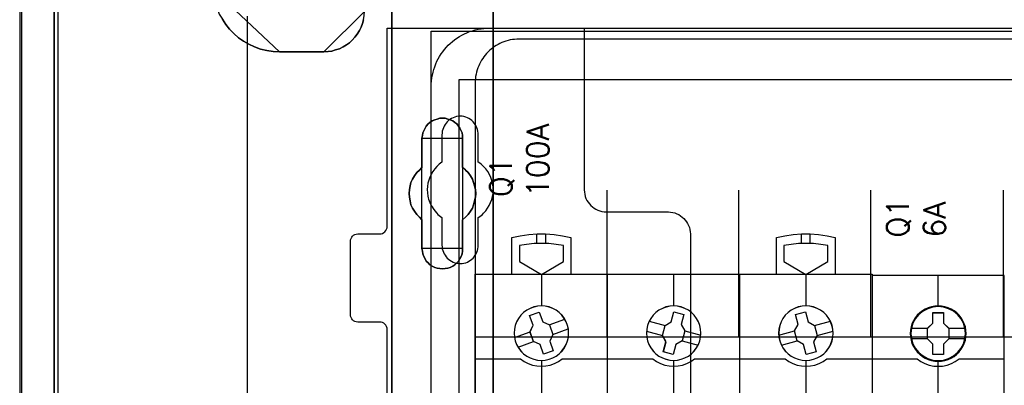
# Model space of a CAD drawing. Extents: x -543332 to -314699, y -9028 to 155584.
# Tile 81 of 256: x -450229 to -448889, y 27607 to 28104. Entities that reach past the tile are written whole.
import ezdxf

# ---------------------------------------------------------------- set-up
doc = ezdxf.new("R2010")
doc.units = 0
doc.header["$MEASUREMENT"] = 0
doc.layers.get('0').update_dxf_attribs({"color": 8})
for name, color, linetype in [('30', 7, 'Continuous'), ('45', 8, 'Continuous'), ('5', 7, 'Continuous'), ('50', 7, 'Continuous')]:
    doc.layers.add(name, color=color, linetype=linetype)
doc.styles.get("Standard").update_dxf_attribs({"font": 'txt', "bigfont": 'BIGFONT.SHX'})

# ---------------------------------------------------------------- blocks, each defined once
blk = doc.blocks.new('*U1079')
at = {"layer": '5', "color": 7}
for points in [[(9.279659, -3.4935), (8.454801, -4.058625), (7.629942, -4.7265), (6.856637, -5.394375), (6.134886, -6.113625), (5.413135, -6.832875), (4.742937, -7.6035), (4.072739, -8.4255), (3.505649, -9.2475), (2.938559, -10.120875), (2.474576, -10.99425), (2.010593, -11.919), (1.598164, -12.84375), (1.237288, -13.7685), (0.927966, -14.744625), (0.618644, -15.72075), (0.412429, -16.74825), (0.206215, -17.724375), (0.103107, -18.751875), (0.051554, -19.779375), (0, -20.806875), (0, -801.193125)], [(4.692335, -801.191648), (4.692335, -20.805704)], [(4.692335, -20.805704), (4.692335, -801.191648)], [(27.580767, -84.307315), (28.044798, -85.026604), (28.560388, -85.643137), (29.127537, -86.25967), (29.797804, -86.824825), (30.468071, -87.287225), (31.189897, -87.698247), (31.963282, -88.057891), (32.788227, -88.366158), (33.613171, -88.571669), (34.489674, -88.674424), (35.366177, -88.725802), (41.398581, -88.725802), (41.96573, -88.674424), (42.48132, -88.623046), (42.99691, -88.468913), (43.5125, -88.31478), (44.02809, -88.057891), (44.492121, -87.801002), (44.904593, -87.492736), (45.265506, -87.133092), (45.626419, -86.722069), (45.935774, -86.311047), (46.245128, -85.848648), (46.451364, -85.386248), (46.6576, -84.87247), (46.812277, -84.358693)], [(46.812277, -84.358693), (46.6576, -84.87247), (46.451364, -85.386248), (46.245128, -85.848648), (45.935774, -86.311047), (45.626419, -86.722069), (45.265506, -87.133092), (44.904593, -87.492736), (44.492121, -87.801002), (44.02809, -88.057891), (43.5125, -88.31478), (42.99691, -88.468913), (42.48132, -88.623046), (41.96573, -88.674424), (41.398581, -88.725802), (35.366177, -88.725802), (34.489674, -88.674424), (33.613171, -88.571669), (32.788227, -88.366158), (31.963282, -88.057891), (31.189897, -87.698247), (30.468071, -87.287225), (29.797804, -86.824825), (29.127537, -86.25967), (28.560388, -85.643137), (28.044798, -85.026604), (27.580767, -84.307315)], [(50.625815, -298.744188), (50.625815, -173.234937), (50.625815, -148.780413), (50.625815, -78.807593), (50.625815, -73.721462), (51.244508, -73.721462), (63.8246, -73.721462), (64.443293, -73.721462), (64.443293, -78.807593), (64.443293, -78.807593), (64.443293, -386.338651)], [(64.444049, -386.341247), (64.444049, -78.807635), (64.444049, -73.721462), (63.825368, -73.721462), (63.825368, -73.721462), (51.245527, -73.721462), (50.626846, -73.721462), (50.626846, -78.807635), (50.626846, -148.781036), (50.626846, -173.235764), (50.626846, -298.746057)]]:
    blk.add_lwpolyline(points, dxfattribs=at)
at = {"layer": '5', "color": 59}
blk.add_lwpolyline([(4.692335, -12.740183), (4.692335, -801.190946), (4.692335, -12.740183)], close=True, dxfattribs=at)
at = {"layer": '5', "color": 7}
for points in [[(50.626846, -78.808532), (50.626846, -148.782882), (50.626846, -78.808532)], [(64.441398, -386.34188), (64.441398, -78.808532), (64.441398, -386.34188)], [(26.343351, -80.196155), (26.394917, -81.121057), (26.601183, -81.943191), (26.859015, -82.765326), (27.168414, -83.587461), (27.580945, -84.306828), (28.045043, -85.026196), (28.560708, -85.642797), (29.127939, -86.259398), (29.798303, -86.824616), (30.468667, -87.287066), (31.190597, -87.698134), (31.964094, -88.057818), (32.789157, -88.366118), (33.61422, -88.571652), (34.49085, -88.674419), (35.367479, -88.725802), (26.343351, -80.196155)], [(41.398587, -88.725802), (41.965736, -88.674423), (42.481325, -88.623044), (42.996915, -88.468908), (43.512504, -88.314772), (44.028094, -88.057878), (44.492124, -87.800984), (44.904596, -87.492711), (45.265508, -87.133059), (45.626421, -86.722029), (45.935775, -86.310999), (46.245128, -85.84859), (46.451364, -85.386181), (46.6576, -84.872393), (46.812277, -84.358605), (46.863836, -83.793438), (46.915395, -83.228271), (41.398587, -88.725802)], [(41.401239, -88.723154), (35.364828, -88.723154), (41.401239, -88.723154)], [(56.14293, -98.126221), (55.833482, -98.331753), (55.575608, -98.537286), (55.317735, -98.845585), (55.163011, -99.1025), (55.008286, -99.462182), (54.853562, -99.770481), (54.801988, -100.130163), (54.750413, -100.489845), (54.750413, -104.446346), (54.38939, -104.806028), (54.028367, -105.16571), (53.718919, -105.576775), (53.461045, -106.039223), (53.254746, -106.501671), (53.151597, -106.96412), (53.048447, -107.477951), (52.996873, -107.991782), (53.048447, -108.505614), (53.151597, -109.019445), (53.254746, -109.533276), (53.461045, -109.995724), (53.718919, -110.40679), (54.028367, -110.869238), (54.38939, -111.22892), (54.750413, -111.588602), (54.750413, -115.49372), (54.801988, -115.853402), (54.853562, -116.213084), (55.008286, -116.572766), (55.163011, -116.881064), (55.317735, -117.189363), (55.575608, -117.446279), (55.833482, -117.703194), (56.14293, -117.908727), (56.503953, -118.062876), (56.813401, -118.165643), (57.174424, -118.217026), (57.535447, -118.268409), (57.89647, -118.217026), (58.257493, -118.165643), (58.566941, -118.062876), (58.927964, -117.908727), (59.237413, -117.703194), (59.495286, -117.446279), (59.701585, -117.189363), (59.907884, -116.881064), (60.062608, -116.572766), (60.217332, -116.213084), (60.268907, -115.853402), (60.268907, -115.49372), (60.268907, -111.588602), (60.681505, -111.22892), (61.042528, -110.869238), (61.351976, -110.40679), (61.60985, -109.995724), (61.764574, -109.533276), (61.919298, -109.019445), (62.022447, -108.505614), (62.074022, -107.991782), (62.022447, -107.477951), (61.919298, -106.96412), (61.764574, -106.501671), (61.60985, -106.039223), (61.351976, -105.576775), (61.042528, -105.16571), (60.681505, -104.806028), (60.268907, -104.446346), (60.268907, -100.489845), (60.268907, -100.130163), (60.217332, -99.770481), (60.062608, -99.462182), (59.907884, -99.1025), (59.701585, -98.845585), (59.495286, -98.537286), (59.237413, -98.331753), (58.927964, -98.126221), (58.566941, -97.972071), (58.257493, -97.869305), (57.89647, -97.766539), (57.535447, -97.766539), (57.174424, -97.766539), (56.813401, -97.869305), (56.503953, -97.972071), (56.14293, -98.126221)], [(56.14293, -98.126221), (55.833482, -98.331753), (55.575608, -98.537286), (55.317735, -98.845585), (55.163011, -99.1025), (55.008286, -99.462182), (54.853562, -99.770481), (54.801988, -100.130163), (54.750413, -100.489845), (54.750413, -104.446346), (54.38939, -104.806028), (54.028367, -105.16571), (53.718919, -105.576775), (53.461045, -106.039223), (53.254746, -106.501671), (53.151597, -106.96412), (53.048447, -107.477951), (52.996873, -107.991782), (53.048447, -108.505614), (53.151597, -109.019445), (53.254746, -109.533276), (53.461045, -109.995724), (53.718919, -110.40679), (54.028367, -110.869238), (54.38939, -111.22892), (54.750413, -111.588602), (54.750413, -115.49372), (54.801988, -115.853402), (54.853562, -116.213084), (55.008286, -116.572766), (55.163011, -116.881064), (55.317735, -117.189363), (55.575608, -117.446279), (55.833482, -117.703194), (56.14293, -117.908727), (56.503953, -118.062876), (56.813401, -118.165643), (57.174424, -118.217026), (57.535447, -118.268409), (57.89647, -118.217026), (58.257493, -118.165643), (58.566941, -118.062876), (58.927964, -117.908727), (59.237413, -117.703194), (59.495286, -117.446279), (59.701585, -117.189363), (59.907884, -116.881064), (60.062608, -116.572766), (60.217332, -116.213084), (60.268907, -115.853402), (60.268907, -115.49372), (60.268907, -111.588602), (60.681505, -111.22892), (61.042528, -110.869238), (61.351976, -110.40679), (61.60985, -109.995724), (61.764574, -109.533276), (61.919298, -109.019445), (62.022447, -108.505614), (62.074022, -107.991782), (62.022447, -107.477951), (61.919298, -106.96412), (61.764574, -106.501671), (61.60985, -106.039223), (61.351976, -105.576775), (61.042528, -105.16571), (60.681505, -104.806028), (60.268907, -104.446346), (60.268907, -100.489845), (60.268907, -100.130163), (60.217332, -99.770481), (60.062608, -99.462182), (59.907884, -99.1025), (59.701585, -98.845585), (59.495286, -98.537286), (59.237413, -98.331753), (58.927964, -98.126221), (58.566941, -97.972071), (58.257493, -97.869305), (57.89647, -97.766539), (57.535447, -97.766539), (57.174424, -97.766539), (56.813401, -97.869305), (56.503953, -97.972071), (56.14293, -98.126221)], [(54.750413, -100.489845), (54.801988, -100.130163), (54.853562, -99.770481), (55.008286, -99.462182), (55.163011, -99.1025), (55.317735, -98.845585), (55.575608, -98.537286), (55.833482, -98.331753), (56.14293, -98.126221), (56.503953, -97.972071), (56.813401, -97.869305), (57.174424, -97.766539), (57.535447, -97.766539), (57.89647, -97.766539), (58.257493, -97.869305), (58.566941, -97.972071), (58.927964, -98.126221), (59.237413, -98.331753), (59.495286, -98.537286), (59.701585, -98.845585), (59.907884, -99.1025), (60.062608, -99.462182), (60.217332, -99.770481), (60.268907, -100.130163), (60.268907, -100.489845), (60.268907, -104.446346), (60.681505, -104.806028), (61.042528, -105.16571), (61.351976, -105.576775), (61.60985, -106.039223), (61.764574, -106.501671), (61.919298, -106.96412), (62.022447, -107.477951), (62.074022, -107.991782), (62.022447, -108.505614), (61.919298, -109.019445), (61.764574, -109.533276), (61.60985, -109.995724), (61.351976, -110.40679), (61.042528, -110.869238), (60.681505, -111.22892), (60.268907, -111.588602), (60.268907, -115.49372), (60.268907, -115.853402), (60.217332, -116.213084), (60.062608, -116.572766), (59.907884, -116.881064), (59.701585, -117.189363), (59.495286, -117.446279), (59.237413, -117.703194), (58.927964, -117.908727), (58.566941, -118.062876), (58.257493, -118.165643), (57.89647, -118.217026), (57.535447, -118.268409), (57.174424, -118.217026), (56.813401, -118.165643), (56.503953, -118.062876), (56.14293, -117.908727), (55.833482, -117.703194), (55.575608, -117.446279), (55.317735, -117.189363), (55.163011, -116.881064), (55.008286, -116.572766), (54.853562, -116.213084), (54.801988, -115.853402), (54.750413, -115.49372), (54.750413, -111.588602), (54.38939, -111.22892), (54.028367, -110.869238), (53.718919, -110.40679), (53.461045, -109.995724), (53.254746, -109.533276), (53.151597, -109.019445), (53.048447, -108.505614), (52.996873, -107.991782), (53.048447, -107.477951), (53.151597, -106.96412), (53.254746, -106.501671), (53.461045, -106.039223), (53.718919, -105.576775), (54.028367, -105.16571), (54.38939, -104.806028), (54.750413, -104.446346), (54.750413, -100.489845)], [(60.268666, -100.491471), (60.268666, -100.131574), (60.217082, -99.771677), (60.062331, -99.463195), (59.90758, -99.103298), (59.701245, -98.846229), (59.49491, -98.537746), (59.236992, -98.332091), (58.927489, -98.126435), (58.566403, -97.972194), (58.256901, -97.869366), (57.895815, -97.766539), (57.534729, -97.766539), (57.173643, -97.766539), (56.812557, -97.869366), (56.503054, -97.972194), (56.141968, -98.126435), (55.832466, -98.332091), (55.574547, -98.537746), (55.316629, -98.846229), (55.161878, -99.103298), (55.007126, -99.463195), (54.852375, -99.771677), (54.800792, -100.131574), (54.749208, -100.491471), (60.268666, -100.491471)], [(54.749208, -100.488823), (54.749208, -104.447786), (54.749208, -100.488823)], [(60.266015, -104.447786), (60.266015, -100.488823), (60.266015, -104.447786)], [(54.751859, -104.445138), (54.390538, -104.804808), (54.029217, -105.164479), (53.719514, -105.57553), (53.461428, -106.037963), (53.254959, -106.500397), (53.151724, -106.96283), (53.04849, -107.476644), (52.996873, -107.990459), (53.04849, -108.504274), (53.151724, -109.018088), (53.254959, -109.531903), (53.461428, -109.994336), (53.719514, -110.405388), (54.029217, -110.867821), (54.390538, -111.227491), (54.751859, -111.587161), (54.751859, -104.445138)], [(60.266015, -111.587161), (60.679274, -111.227491), (61.040875, -110.867821), (61.350819, -110.405388), (61.609106, -109.994336), (61.764078, -109.531903), (61.91905, -109.018088), (62.022365, -108.504274), (62.074022, -107.990459), (62.022365, -107.476644), (61.91905, -106.96283), (61.764078, -106.500397), (61.609106, -106.037963), (61.350819, -105.57553), (61.040875, -105.164479), (60.679274, -104.804808), (60.266015, -104.445138), (60.266015, -111.587161)], [(54.749208, -111.587161), (54.749208, -115.493162), (54.749208, -111.587161)], [(60.266015, -115.493162), (60.266015, -111.587161), (60.266015, -115.493162)], [(54.749208, -115.490514), (54.800792, -115.850612), (54.852375, -116.210709), (55.007126, -116.570807), (55.161878, -116.879461), (55.316629, -117.188116), (55.574547, -117.445329), (55.832466, -117.702541), (56.141968, -117.908311), (56.503054, -118.062639), (56.812557, -118.165524), (57.173643, -118.216966), (57.534729, -118.268409), (57.895815, -118.216966), (58.256901, -118.165524), (58.566403, -118.062639), (58.927489, -117.908311), (59.236992, -117.702541), (59.49491, -117.445329), (59.701245, -117.188116), (59.90758, -116.879461), (60.062331, -116.570807), (60.217082, -116.210709), (60.268666, -115.850612), (60.268666, -115.490514), (54.749208, -115.490514)]]:
    blk.add_lwpolyline(points, close=True, dxfattribs=at)
at = {"layer": '50', "color": 7}
for points in [[(9.732781, -3.618792), (8.962767, -4.132125), (8.192753, -4.645458), (7.422739, -5.261458), (6.704059, -5.877458), (6.036714, -6.544791), (5.369368, -7.212124), (4.753357, -7.930791), (4.137346, -8.70079), (3.624004, -9.47079), (3.110661, -10.24079), (2.597318, -11.113456), (2.186644, -11.934789), (1.77597, -12.807456), (1.41663, -13.731456), (1.108625, -14.655455), (0.851953, -15.579455), (0.646616, -16.554788), (0.441279, -17.530121), (0.338611, -18.556787), (0.235942, -19.53212), (0.235942, -20.558787), (0.235942, -801.133213)], [(5.203985, -20.552831), (5.203985, -801.136518)], [(30.977363, -83.887281), (30.977363, -84.554755), (30.977363, -397.907699)], [(55.98194, -85.921426), (391.762235, -85.921426), (391.762235, -735.000783), (55.98194, -735.000783), (55.98194, -85.921426)], [(59.825943, -92.486155), (387.918232, -92.486155), (387.918232, -379.414356), (59.825943, -379.414356), (59.825943, -92.486155)]]:
    blk.add_lwpolyline(points, dxfattribs=at)
blk = doc.blocks.new('*U1080')
at = {"layer": '50', "color": 7}
for points in [[(56.000497, -152.524789), (56.000497, -93.507993), (56.000497, -93.087645), (56.042497, -92.688315), (56.084497, -92.288985), (56.168497, -91.889655), (56.252497, -91.490325), (56.357497, -91.112012), (56.483498, -90.754717), (56.630498, -90.376404), (56.777498, -90.019108), (56.966498, -89.68283), (57.155498, -89.346552), (57.365498, -89.010274), (57.575499, -88.716031), (57.827499, -88.40077), (58.079499, -88.106527), (58.331499, -87.833301), (58.6045, -87.581092), (58.8985, -87.328884), (59.1925, -87.076675), (59.507501, -86.866502), (59.843501, -86.656328), (60.179501, -86.467171), (60.515502, -86.278015), (60.872502, -86.130893), (61.229502, -85.983772), (61.607503, -85.857668), (61.985503, -85.752581), (62.384503, -85.668511), (62.783504, -85.584442), (63.182504, -85.542407), (63.581505, -85.521389), (64.001505, -85.500372), (383.999821, -85.500372)], [(379.969373, -86.991273), (67.968952, -86.991273), (67.674949, -87.012291), (67.359946, -87.033308), (67.065942, -87.075344), (66.771939, -87.117379), (66.477936, -87.180433), (66.183933, -87.264504), (65.91093, -87.369592), (65.637927, -87.474681), (65.364924, -87.57977), (65.112921, -87.726894), (64.860918, -87.853001), (64.629916, -88.021143), (64.377913, -88.189285), (64.167911, -88.357427), (63.936908, -88.546587), (63.726906, -88.756764), (63.537904, -88.945924), (63.348902, -89.17712), (63.1809, -89.408315), (63.012898, -89.63951), (62.844896, -89.870706), (62.697894, -90.122919), (62.571893, -90.39615), (62.466892, -90.648363), (62.340891, -90.921594), (62.25689, -91.194825), (62.172889, -91.489073), (62.109888, -91.783322), (62.046887, -92.07757), (62.025887, -92.371819), (62.004887, -92.687085), (61.983887, -93.002352), (61.983887, -227.999417)], [(379.969373, -86.991273), (67.968952, -86.991273), (67.674949, -87.012292), (67.359946, -87.033311), (67.065942, -87.075348), (66.771939, -87.117386), (66.477936, -87.180443), (66.183933, -87.264518), (65.91093, -87.369613), (65.637927, -87.474707), (65.364924, -87.579802), (65.112921, -87.726934), (64.860918, -87.853047), (64.629916, -88.021199), (64.377913, -88.18935), (64.167911, -88.357501), (63.936908, -88.546671), (63.726906, -88.75686), (63.537904, -88.94603), (63.348902, -89.177238), (63.1809, -89.408446), (63.012898, -89.639653), (62.844896, -89.870861), (62.697894, -90.123088), (62.571893, -90.396334), (62.466892, -90.64856), (62.340891, -90.921806), (62.25689, -91.195052), (62.172889, -91.489316), (62.109888, -91.783581), (62.046887, -92.077845), (62.025887, -92.37211), (62.004887, -92.687393), (61.983887, -93.002676), (61.983887, -127.5157), (386.017439, -127.5157)], [(379.969373, -86.991273), (67.968952, -86.991273), (67.674949, -87.012292), (67.359946, -87.033311), (67.065942, -87.075348), (66.771939, -87.117386), (66.477936, -87.180443), (66.183933, -87.264518), (65.91093, -87.369613), (65.637927, -87.474707), (65.364924, -87.579802), (65.112921, -87.726934), (64.860918, -87.853047), (64.629916, -88.021199), (64.377913, -88.18935), (64.167911, -88.357501), (63.936908, -88.546671), (63.726906, -88.75686), (63.537904, -88.94603), (63.348902, -89.177238), (63.1809, -89.408446), (63.012898, -89.639653), (62.844896, -89.870861), (62.697894, -90.123088), (62.571893, -90.396334), (62.466892, -90.64856), (62.340891, -90.921806), (62.25689, -91.195052), (62.172889, -91.489316), (62.109888, -91.783581), (62.046887, -92.077845), (62.025887, -92.37211), (62.004887, -92.687393), (61.983887, -93.002676), (61.983887, -127.5157), (386.017439, -127.5157)], [(79.960566, -127.558071), (79.960566, -107.546106)], [(97.87362, -127.558071), (97.87362, -107.546106)], [(115.850299, -127.558071), (115.850299, -107.546106)], [(133.909161, -127.558071), (133.909161, -107.546106)]]:
    blk.add_lwpolyline(points, dxfattribs=at)
blk = doc.blocks.new('*U1081')
at = {"layer": '30', "color": 7}
for points in [[(50.0136, -194.483557), (50.0136, -126.518212), (49.991224, -126.315599), (49.924096, -126.112986), (49.834591, -125.932886), (49.700334, -125.775298), (49.566077, -125.662736), (49.387068, -125.572685), (49.208059, -125.52766), (49.006674, -125.505148), (46.008272, -125.505148), (46.008272, -125.505148), (45.806887, -125.482635), (45.627878, -125.415098), (45.448869, -125.325048), (45.314612, -125.189972), (45.180355, -125.054897), (45.090851, -124.874797), (45.023722, -124.694697), (45.001346, -124.492084), (45.001346, -114.541543), (45.023722, -114.316418), (45.090851, -114.113805), (45.180355, -113.933705), (45.314612, -113.798629), (45.448869, -113.663554), (45.627878, -113.573504), (45.806887, -113.528479), (46.008272, -113.505966), (49.006674, -113.505966), (49.208059, -113.483454), (49.387068, -113.438429), (49.566077, -113.325866), (49.700334, -113.213303), (49.834591, -113.055716), (49.924096, -112.875615), (49.991224, -112.695515), (50.0136, -112.492902), (50.0136, -85.500372), (76.842584, -85.500372), (76.842584, -107.517632), (76.86496, -107.810295), (76.909712, -108.102958), (76.976841, -108.395621), (77.066345, -108.665771), (77.200602, -108.935922), (77.357235, -109.18356), (77.536244, -109.408685), (77.715253, -109.63381), (77.939015, -109.813911), (78.162776, -109.994011), (78.408913, -110.151599), (78.677427, -110.264161), (78.945941, -110.376724), (79.214454, -110.444261), (79.52772, -110.489287), (79.81861, -110.511799), (88.299164, -110.511799), (88.590054, -110.534312), (88.880944, -110.579337), (89.171833, -110.646874), (89.440347, -110.759437), (89.708861, -110.872), (89.954998, -111.029587), (90.178759, -111.209688), (90.380145, -111.389788), (90.58153, -111.614913), (90.760539, -111.840039), (90.894796, -112.087677), (91.029053, -112.357827), (91.140933, -112.627977), (91.208062, -112.92064), (91.252814, -113.213303), (91.27519, -113.505966), (91.27519, -207.495802)], [(46.008272, -125.505148), (45.806887, -125.482635), (45.627878, -125.415098), (45.448869, -125.325048), (45.314612, -125.189972), (45.180355, -125.054897), (45.090851, -124.874797), (45.023722, -124.694697), (45.001346, -124.492084), (45.001346, -114.541543), (45.023722, -114.316418), (45.090851, -114.113805), (45.180355, -113.933705), (45.314612, -113.798629), (45.448869, -113.663554), (45.627878, -113.573504), (45.806887, -113.528479), (46.008272, -113.505966), (49.006674, -113.505966), (49.208059, -113.483454), (49.387068, -113.438429), (49.566077, -113.325866), (49.700334, -113.213303), (49.834591, -113.055716), (49.924096, -112.875615), (49.991224, -112.695515), (50.0136, -112.492902), (50.0136, -85.500372), (76.842584, -85.500372), (76.842584, -107.517632), (76.86496, -107.810295), (76.909712, -108.102958), (76.976841, -108.395621), (77.066345, -108.665771), (77.200602, -108.935922), (77.357235, -109.18356), (77.536244, -109.408685), (77.715253, -109.63381), (77.939015, -109.813911), (78.162776, -109.994011), (78.408913, -110.151599), (78.677427, -110.264161), (78.945941, -110.376724), (79.214454, -110.444261), (79.52772, -110.489287), (79.81861, -110.511799), (88.299164, -110.511799), (88.590054, -110.534312), (88.880944, -110.579337), (89.171833, -110.646874), (89.440347, -110.759437), (89.708861, -110.872), (89.954998, -111.029587), (90.178759, -111.209688), (90.380145, -111.389788), (90.58153, -111.614913), (90.760539, -111.840039), (90.894796, -112.087677), (91.029053, -112.357827), (91.140933, -112.627977), (91.208062, -112.92064), (91.252814, -113.213303), (91.27519, -113.505966), (91.27519, -207.495802)], [(50.0136, -194.483557), (50.0136, -126.518212), (49.991224, -126.315599), (49.924096, -126.112986), (49.834591, -125.932886), (49.700334, -125.775298), (49.566077, -125.662736), (49.387068, -125.572685), (49.208059, -125.52766), (49.006674, -125.505148), (46.008272, -125.505148)], [(62.409659, -115.015831), (62.409659, -111.255808), (62.611125, -111.120717), (62.790205, -110.985627), (62.969286, -110.850536), (63.125981, -110.69293), (63.416987, -110.355204), (63.685608, -109.994962), (63.909458, -109.63472), (64.088539, -109.229448), (64.245234, -108.824176), (64.357159, -108.418904), (64.424315, -107.991117), (64.4467, -107.540815), (64.424315, -107.113028), (64.357159, -106.662726), (64.267619, -106.234939), (64.110924, -105.807152), (63.931843, -105.40188), (63.707993, -104.996608), (63.439372, -104.636366), (63.125981, -104.321155), (62.969286, -104.186064), (62.790205, -104.028458), (62.611125, -103.893368), (62.409659, -103.758277), (62.409659, -100.020769), (62.387274, -99.773103), (62.364889, -99.525437), (62.297734, -99.277771), (62.230579, -99.052619), (62.118653, -98.827468), (62.006728, -98.624832), (61.850032, -98.422196), (61.693337, -98.242076), (61.536642, -98.08447), (61.335176, -97.926864), (61.13371, -97.814289), (60.932245, -97.701713), (60.708394, -97.611653), (60.462159, -97.544107), (60.215923, -97.499077), (59.969687, -97.499077), (59.701066, -97.499077), (59.454831, -97.544107), (59.208595, -97.611653), (58.984745, -97.701713), (58.760894, -97.814289), (58.559428, -97.926864), (58.357963, -98.08447), (58.178882, -98.242076), (58.022187, -98.422196), (57.887876, -98.624832), (57.753566, -98.827468), (57.664026, -99.052619), (57.574486, -99.277771), (57.50733, -99.525437), (57.484945, -99.773103), (57.46256, -100.020769), (57.46256, -103.758277), (57.28348, -103.893368), (57.104399, -104.028458), (56.925319, -104.186064), (56.768623, -104.34367), (56.477618, -104.658881), (56.208997, -105.019123), (55.985146, -105.40188), (55.806066, -105.784637), (55.671755, -106.189909), (55.55983, -106.617696), (55.492675, -107.045483), (55.47029, -107.47327), (55.492675, -107.923572), (55.537445, -108.351359), (55.6046, -108.57651), (55.64937, -108.779146), (55.716525, -109.004297), (55.806066, -109.206933), (55.895606, -109.432084), (56.007531, -109.63472), (56.119457, -109.837356), (56.253767, -110.039992), (56.500003, -110.377719), (56.768623, -110.69293), (56.925319, -110.850536), (57.082014, -110.985627), (57.261095, -111.143233), (57.46256, -111.255808), (57.46256, -115.015831), (57.484945, -115.263497), (57.50733, -115.511164), (57.574486, -115.75883), (57.664026, -115.983981), (57.753566, -116.209132), (57.887876, -116.411768), (58.022187, -116.614404), (58.178882, -116.794525), (58.357963, -116.952131), (58.559428, -117.087221), (58.760894, -117.222312), (58.984745, -117.334887), (59.208595, -117.424948), (59.454831, -117.492493), (59.701066, -117.515008), (59.969687, -117.537523), (60.215923, -117.515008), (60.462159, -117.492493), (60.708394, -117.424948), (60.932245, -117.334887), (61.13371, -117.222312), (61.335176, -117.087221), (61.536642, -116.952131), (61.693337, -116.794525), (61.850032, -116.614404), (62.006728, -116.411768), (62.118653, -116.209132), (62.230579, -115.983981), (62.297734, -115.75883), (62.364889, -115.511164), (62.387274, -115.263497), (62.409659, -115.015831)]]:
    blk.add_lwpolyline(points, dxfattribs=at)
blk = doc.blocks.new('*U1082')
at = {"layer": '45', "color": 7}
for points in [[(66.996997, -118.999294), (66.996997, -113.985798), (66.996997, -113.985798), (68.127265, -113.739809), (69.269245, -113.575816), (70.422938, -113.493819), (71.582488, -113.493819), (72.730325, -113.575816), (73.878162, -113.739809), (75.008429, -113.985798), (75.008429, -113.985798), (75.008429, -118.999294), (66.996997, -118.999294)], [(102.995423, -118.999294), (102.995423, -113.985798), (102.995423, -113.985798), (104.125317, -113.739809), (105.272774, -113.575816), (106.420231, -113.493819), (107.579396, -113.493819), (108.732708, -113.575816), (109.87431, -113.739809), (111.004204, -113.985798), (111.004204, -113.985798), (111.004204, -118.999294), (102.995423, -118.999294)], [(74.014291, -115.090819), (73.01859, -114.926745), (72.011176, -114.815409), (71.003761, -114.78611), (70.002204, -114.815409), (68.994789, -114.926745), (67.999089, -115.090819), (67.999089, -115.090819), (67.999089, -117.264798), (67.999089, -117.264798), (71.003761, -118.999294), (71.003761, -118.999294), (74.014291, -117.264798), (74.014291, -117.264798), (74.014291, -115.090819), (74.014291, -115.090819)], [(110.004764, -115.090819), (109.014484, -114.926745), (108.012485, -114.815409), (106.998767, -114.78611), (105.990908, -114.815409), (104.98305, -114.926745), (103.986911, -115.090819), (103.986911, -115.090819), (103.986911, -117.264798), (103.986911, -117.264798), (106.998767, -118.999294), (106.998767, -118.999294), (110.004764, -117.264798), (110.004764, -117.264798), (110.004764, -115.090819), (110.004764, -115.090819)], [(79.996615, -118.986054), (98.004586, -118.986054), (98.004586, -118.986054), (116.00671, -118.986054), (116.00671, -118.986054), (116.00671, -202.010419), (116.00671, -202.010419), (98.004586, -202.010419), (98.004586, -202.010419), (79.996615, -202.010419), (79.996615, -202.010419), (61.994491, -202.010419), (61.994491, -202.010419), (61.994491, -118.986054), (61.994491, -118.986054), (79.996615, -118.986054), (79.996615, -118.986054)], [(79.998383, -118.99135), (98.002818, -118.99135), (116.001408, -118.99135), (116.001408, -202.005122), (98.002818, -202.005122), (79.998383, -202.005122), (61.999793, -202.005122), (61.999793, -118.99135), (79.998383, -118.99135)], [(74.708862, -127.000917), (74.67373, -126.468173), (74.562479, -125.952993), (74.369253, -125.46123), (74.123329, -124.992884), (73.807141, -124.571372), (73.4324, -124.196695), (73.00496, -123.886416), (72.542389, -123.628826), (72.044686, -123.441487), (71.529417, -123.330255), (71.002437, -123.289275), (70.481312, -123.330255), (69.954332, -123.441487), (69.462484, -123.628826), (68.999913, -123.886416), (68.578329, -124.196695), (68.203587, -124.571372), (67.887399, -124.992884), (67.629765, -125.46123), (67.448249, -125.952993), (67.336998, -126.468173), (67.301866, -127.000917), (67.336998, -127.527806), (67.448249, -128.042987), (67.629765, -128.540604), (67.887399, -129.003096), (68.203587, -129.430462), (68.578329, -129.805138), (68.999913, -130.121272), (69.462484, -130.373008), (69.954332, -130.560346), (70.481312, -130.671578), (71.002437, -130.706704), (71.529417, -130.671578), (72.044686, -130.560346), (72.542389, -130.373008), (73.00496, -130.121272), (73.4324, -129.805138), (73.807141, -129.430462), (74.123329, -129.003096), (74.369253, -128.540604), (74.562479, -128.042987), (74.67373, -127.527806), (74.708862, -127.000917)], [(74.70356, -127.000913), (74.668479, -126.46893), (74.557387, -125.954485), (74.364437, -125.463424), (74.118865, -124.995747), (73.80313, -124.574838), (73.428925, -124.200696), (73.002098, -123.89086), (72.540189, -123.633637), (72.043198, -123.446566), (71.528666, -123.335493), (71.002441, -123.294571), (70.482062, -123.335493), (69.955837, -123.446566), (69.464693, -123.633637), (69.002784, -123.89086), (68.581803, -124.200696), (68.207598, -124.574838), (67.891863, -124.995747), (67.634597, -125.463424), (67.453342, -125.954485), (67.34225, -126.46893), (67.307168, -127.000913), (67.34225, -127.52705), (67.453342, -128.041494), (67.634597, -128.538401), (67.891863, -129.000233), (68.207598, -129.426988), (68.581803, -129.80113), (69.002784, -130.116812), (69.464693, -130.368188), (69.955837, -130.555259), (70.482062, -130.666332), (71.002441, -130.701408), (71.528666, -130.666332), (72.043198, -130.555259), (72.540189, -130.368188), (73.002098, -130.116812), (73.428925, -129.80113), (73.80313, -129.426988), (74.118865, -129.000233), (74.364437, -128.538401), (74.557387, -128.041494), (74.668479, -127.52705), (74.70356, -127.000913)], [(69.38293, -124.597916), (70.697537, -124.123438), (70.697537, -124.123438), (71.178777, -125.441432), (71.178777, -125.441432), (72.088438, -125.857333), (72.088438, -125.857333), (72.563809, -127.175327), (72.563809, -127.175327), (72.141257, -128.077421), (72.141257, -128.077421), (72.622497, -129.395415), (72.622497, -129.395415), (71.302021, -129.869893), (71.302021, -129.869893), (70.82665, -128.557757), (70.82665, -128.557757), (69.922858, -128.135999), (69.922858, -128.135999), (69.447486, -126.818004), (69.447486, -126.818004), (69.86417, -125.921768), (69.86417, -125.921768), (69.38293, -124.597916), (69.38293, -124.597916)], [(92.709401, -127.000917), (92.674259, -126.468173), (92.557119, -125.952993), (92.375552, -125.46123), (92.123702, -124.992884), (91.801567, -124.571372), (91.42672, -124.196695), (91.005017, -123.886416), (90.536458, -123.628826), (90.04447, -123.441487), (89.529055, -123.330255), (89.007783, -123.289275), (88.474797, -123.330255), (87.959382, -123.441487), (87.467395, -123.628826), (86.998836, -123.886416), (86.577132, -124.196695), (86.202285, -124.571372), (85.88015, -124.992884), (85.6283, -125.46123), (85.446733, -125.952993), (85.329593, -126.468173), (85.294451, -127.000917), (85.329593, -127.527806), (85.446733, -128.042987), (85.6283, -128.540604), (85.88015, -129.003096), (86.202285, -129.430462), (86.577132, -129.805138), (86.998836, -130.121272), (87.467395, -130.373008), (87.959382, -130.560346), (88.474797, -130.671578), (89.007783, -130.706704), (89.529055, -130.671578), (90.04447, -130.560346), (90.536458, -130.373008), (91.005017, -130.121272), (91.42672, -129.805138), (91.801567, -129.430462), (92.123702, -129.003096), (92.375552, -128.540604), (92.557119, -128.042987), (92.674259, -127.527806), (92.709401, -127.000917)], [(92.701448, -127.000913), (92.666369, -126.46893), (92.549438, -125.954485), (92.368196, -125.463424), (92.116796, -124.995747), (91.795237, -124.574838), (91.42106, -124.200696), (91.00011, -123.89086), (90.532389, -123.633637), (90.041281, -123.446566), (89.526787, -123.335493), (89.006447, -123.294571), (88.474414, -123.335493), (87.95992, -123.446566), (87.468812, -123.633637), (87.001091, -123.89086), (86.580141, -124.200696), (86.205964, -124.574838), (85.884406, -124.995747), (85.633005, -125.463424), (85.451763, -125.954485), (85.334833, -126.46893), (85.299754, -127.000913), (85.334833, -127.52705), (85.451763, -128.041494), (85.633005, -128.538401), (85.884406, -129.000233), (86.205964, -129.426988), (86.580141, -129.80113), (87.001091, -130.116812), (87.468812, -130.368188), (87.95992, -130.555259), (88.474414, -130.666332), (89.006447, -130.701408), (89.526787, -130.666332), (90.041281, -130.555259), (90.532389, -130.368188), (91.00011, -130.116812), (91.42106, -129.80113), (91.795237, -129.426988), (92.116796, -129.000233), (92.368196, -128.538401), (92.549438, -128.041494), (92.666369, -127.52705), (92.701448, -127.000913)], [(87.826859, -125.958368), (88.68369, -125.466378), (88.68369, -125.466378), (89.04755, -124.107549), (89.04755, -124.107549), (90.40909, -124.470685), (90.40909, -124.470685), (90.04523, -125.829514), (90.04523, -125.829514), (90.538202, -126.684639), (90.538202, -126.684639), (90.174342, -128.037611), (90.174342, -128.037611), (89.317511, -128.541315), (89.317511, -128.541315), (88.953651, -129.88843), (88.953651, -129.88843), (87.592111, -129.525295), (87.592111, -129.525295), (87.955971, -128.172323), (87.955971, -128.172323), (87.462999, -127.31134), (87.462999, -127.31134), (87.826859, -125.958368), (87.826859, -125.958368)], [(110.699335, -127.000917), (110.664203, -126.468173), (110.552952, -125.952993), (110.371437, -125.46123), (110.113802, -124.992884), (109.797614, -124.571372), (109.422873, -124.196695), (109.001289, -123.886416), (108.538717, -123.628826), (108.046869, -123.441487), (107.5316, -123.330255), (106.998765, -123.289275), (106.471785, -123.330255), (105.956515, -123.441487), (105.458812, -123.628826), (104.996241, -123.886416), (104.568802, -124.196695), (104.19406, -124.571372), (103.877872, -124.992884), (103.631948, -125.46123), (103.438722, -125.952993), (103.333326, -126.468173), (103.292339, -127.000917), (103.333326, -127.527806), (103.438722, -128.042987), (103.631948, -128.540604), (103.877872, -129.003096), (104.19406, -129.430462), (104.568802, -129.805138), (104.996241, -130.121272), (105.458812, -130.373008), (105.956515, -130.560346), (106.471785, -130.671578), (106.998765, -130.706704), (107.5316, -130.671578), (108.046869, -130.560346), (108.538717, -130.373008), (109.001289, -130.121272), (109.422873, -129.805138), (109.797614, -129.430462), (110.113802, -129.003096), (110.371437, -128.540604), (110.552952, -128.042987), (110.664203, -127.527806), (110.699335, -127.000917)], [(110.694033, -127.000913), (110.658951, -126.46893), (110.547859, -125.954485), (110.366604, -125.463424), (110.109338, -124.995747), (109.793603, -124.574838), (109.419398, -124.200696), (108.998418, -123.89086), (108.536508, -123.633637), (108.045365, -123.446566), (107.530833, -123.335493), (106.998761, -123.294571), (106.472535, -123.335493), (105.958003, -123.446566), (105.461013, -123.633637), (104.999104, -123.89086), (104.572276, -124.200696), (104.198071, -124.574838), (103.882336, -124.995747), (103.636764, -125.463424), (103.443815, -125.954485), (103.33857, -126.46893), (103.297641, -127.000913), (103.33857, -127.52705), (103.443815, -128.041494), (103.636764, -128.538401), (103.882336, -129.000233), (104.198071, -129.426988), (104.572276, -129.80113), (104.999104, -130.116812), (105.461013, -130.368188), (105.958003, -130.555259), (106.472535, -130.666332), (106.998761, -130.701408), (107.530833, -130.666332), (108.045365, -130.555259), (108.536508, -130.368188), (108.998418, -130.116812), (109.419398, -129.80113), (109.793603, -129.426988), (110.109338, -129.000233), (110.366604, -128.538401), (110.547859, -128.041494), (110.658951, -127.52705), (110.694033, -127.000913)], [(105.596529, -124.470685), (106.953117, -124.107549), (106.953117, -124.107549), (107.317223, -125.466378), (107.317223, -125.466378), (108.174634, -125.958368), (108.174634, -125.958368), (108.53874, -127.31134), (108.53874, -127.31134), (108.045435, -128.17818), (108.045435, -128.17818), (108.403669, -129.525295), (108.403669, -129.525295), (107.052953, -129.88843), (107.052953, -129.88843), (106.688847, -128.535458), (106.688847, -128.535458), (105.819691, -128.037611), (105.819691, -128.037611), (105.455585, -126.684639), (105.455585, -126.684639), (105.960635, -125.829514), (105.960635, -125.829514), (105.596529, -124.470685), (105.596529, -124.470685)]]:
    blk.add_lwpolyline(points, close=True, dxfattribs=at)
for points in [[(70.395626, -114.815239), (70.395626, -113.493819)], [(71.593894, -114.815239), (71.593894, -113.493819)], [(106.396703, -114.815239), (106.396703, -113.493819)], [(107.594971, -114.815239), (107.594971, -113.493819)], [(70.997411, -118.986054), (70.997411, -123.302516)], [(79.992378, -138.010264), (79.992378, -118.986054)], [(89.000601, -118.986054), (89.000601, -123.302516)], [(97.995568, -138.010264), (97.995568, -118.986054)], [(106.993186, -118.986054), (106.993186, -123.302516)], [(72.079034, -125.865912), (74.183957, -125.092656)], [(85.662946, -125.373358), (87.839447, -125.966541)], [(108.162293, -125.966541), (110.330841, -125.373358)], [(67.344283, -127.589848), (69.45981, -126.811296)], [(72.550919, -127.182035), (74.658493, -126.403483)], [(85.299754, -126.723908), (87.476255, -127.31709)], [(90.524947, -126.676241), (92.701448, -127.269424)], [(103.302943, -127.269424), (105.46884, -126.676241)], [(108.522834, -127.31709), (110.694033, -126.723908)], [(67.821469, -128.900676), (69.934345, -128.12742)], [(90.164406, -128.026791), (92.340907, -128.619973)], [(103.666135, -128.619973), (105.832032, -128.026791)], [(70.997411, -130.693464), (70.997411, -138.010264)], [(89.000601, -130.693464), (89.000601, -138.010264)], [(106.993186, -130.693464), (106.993186, -138.010264)]]:
    blk.add_lwpolyline(points, dxfattribs=at)
at = {"layer": '45', "color": 251}
for points in [[(69.388232, -124.602338), (70.698536, -124.128734), (71.1782, -125.444299), (72.084884, -125.859433), (72.558699, -127.174998), (72.13753, -128.075429), (72.617194, -129.390994), (71.301041, -129.864597), (70.827226, -128.554879), (69.926392, -128.133898), (69.452577, -126.818334), (69.867897, -125.923749), (69.388232, -124.602338)], [(87.830907, -125.960273), (88.684783, -125.469185), (89.047388, -124.112845), (90.404233, -124.475315), (90.041628, -125.831655), (90.5329, -126.685213), (90.170295, -128.035706), (89.316418, -128.538487), (88.953813, -129.883134), (87.596968, -129.520664), (87.959573, -128.170171), (87.468301, -127.310766), (87.830907, -125.960273)], [(105.601225, -124.475315), (106.951981, -124.112845), (107.314522, -125.469185), (108.168247, -125.960273), (108.530787, -127.310766), (108.039603, -128.176017), (108.396296, -129.520664), (107.051388, -129.883134), (106.688847, -128.532641), (105.823427, -128.035706), (105.460887, -126.685213), (105.963766, -125.831655), (105.601225, -124.475315)]]:
    blk.add_lwpolyline(points, close=True, dxfattribs=at)
for points in [[(61.994491, -130.492205), (68.18201, -130.492205)], [(68.166104, -130.492205), (68.67013, -130.842147), (69.215181, -131.132776), (69.795396, -131.340368), (70.393194, -131.464923), (71.002713, -131.506442), (71.618093, -131.464923), (72.215891, -131.340368), (72.790246, -131.132776), (73.335297, -130.842147), (73.839322, -130.492205)], [(73.826067, -130.492205), (86.179898, -130.492205)], [(86.166643, -130.492205), (86.664575, -130.842147), (87.209371, -131.132776), (87.789315, -131.340368), (88.392692, -131.464923), (89.007784, -131.506442), (89.611161, -131.464923), (90.214537, -131.340368), (90.794482, -131.132776), (91.339278, -130.842147), (91.83721, -130.492205)], [(91.823955, -130.492205), (104.177785, -130.492205)], [(104.16453, -130.492205), (104.66832, -130.842147), (105.213116, -131.132776), (105.793061, -131.340368), (106.384721, -131.464923), (106.999814, -131.506442), (107.609048, -131.464923), (108.206567, -131.340368), (108.786511, -131.132776), (109.331307, -130.842147), (109.835097, -130.492205)], [(109.821842, -130.492205), (116.00671, -130.492205)]]:
    blk.add_lwpolyline(points, dxfattribs=at)
blk = doc.blocks.new('*U1083')
at = {"layer": '45', "color": 7}
for points in [[(133.996645, -119.158183), (116.00671, -119.158183), (116.00671, -200.929979), (133.996645, -200.929979), (133.996645, -119.158183)], [(133.975436, -119.179368), (116.025268, -119.179368), (116.025268, -200.908794), (133.975436, -200.908794), (133.975436, -119.179368)], [(128.808566, -127.065624), (128.786238, -126.613831), (128.713673, -126.162037), (128.557379, -125.726773), (128.373174, -125.308038), (128.138732, -124.916851), (127.859635, -124.569741), (127.524718, -124.25018), (127.15631, -123.969186), (126.787901, -123.726761), (126.352509, -123.539432), (125.917117, -123.412709), (125.459397, -123.324554), (125.00726, -123.302516), (124.54954, -123.324554), (124.102984, -123.412709), (123.650846, -123.539432), (123.237782, -123.726761), (122.847046, -123.969186), (122.484219, -124.25018), (122.14372, -124.569741), (121.881369, -124.916851), (121.635763, -125.308038), (121.434813, -125.726773), (121.317592, -126.162037), (121.228281, -126.613831), (121.194789, -127.065624), (121.228281, -127.511908), (121.317592, -127.952682), (121.434813, -128.387946), (121.635763, -128.801172), (121.881369, -129.197868), (122.14372, -129.555997), (122.484219, -129.875558), (122.847046, -130.156552), (123.237782, -130.387958), (123.650846, -130.575287), (124.102984, -130.707519), (124.54954, -130.801184), (125.00726, -130.823222), (125.459397, -130.801184), (125.917117, -130.707519), (126.352509, -130.575287), (126.787901, -130.387958), (127.15631, -130.156552), (127.524718, -129.875558), (127.859635, -129.555997), (128.138732, -129.197868), (128.373174, -128.801172), (128.557379, -128.387946), (128.713673, -127.952682), (128.786238, -127.511908), (128.808566, -127.065624)], [(128.808566, -127.065624), (128.786238, -126.613831), (128.713673, -126.162037), (128.557379, -125.726773), (128.373174, -125.308038), (128.138732, -124.916851), (127.859635, -124.569741), (127.524718, -124.25018), (127.15631, -123.969186), (126.787901, -123.726761), (126.352509, -123.539432), (125.917117, -123.412709), (125.459397, -123.324554), (125.00726, -123.302516), (124.54954, -123.324554), (124.102984, -123.412709), (123.650846, -123.539432), (123.237782, -123.726761), (122.847046, -123.969186), (122.484219, -124.25018), (122.14372, -124.569741), (121.881369, -124.916851), (121.635763, -125.308038), (121.434813, -125.726773), (121.317592, -126.162037), (121.228281, -126.613831), (121.194789, -127.065624), (121.228281, -127.511908), (121.317592, -127.952682), (121.434813, -128.387946), (121.635763, -128.801172), (121.881369, -129.197868), (122.14372, -129.555997), (122.484219, -129.875558), (122.847046, -130.156552), (123.237782, -130.387958), (123.650846, -130.575287), (124.102984, -130.707519), (124.54954, -130.801184), (125.00726, -130.823222), (125.459397, -130.801184), (125.917117, -130.707519), (126.352509, -130.575287), (126.787901, -130.387958), (127.15631, -130.156552), (127.524718, -129.875558), (127.859635, -129.555997), (128.138732, -129.197868), (128.373174, -128.801172), (128.557379, -128.387946), (128.713673, -127.952682), (128.786238, -127.511908), (128.808566, -127.065624)], [(124.286472, -124.20553), (125.739076, -124.20553), (125.739076, -125.635029), (126.459748, -126.341499), (126.459748, -127.770998), (125.739076, -128.488507), (125.739076, -129.906967), (124.286472, -129.906967), (124.286472, -128.488507), (123.54891, -127.770998), (123.54891, -126.341499), (124.286472, -125.635029), (124.286472, -124.20553)], [(124.286472, -124.20553), (125.739076, -124.20553), (125.739076, -124.20553), (125.739076, -125.635029), (125.739076, -125.635029), (126.459748, -126.341499), (126.459748, -126.341499), (126.459748, -127.770998), (126.459748, -127.770998), (125.739076, -128.488507), (125.739076, -128.488507), (125.739076, -129.906967), (125.739076, -129.906967), (124.286472, -129.906967), (124.286472, -129.906967), (124.286472, -128.488507), (124.286472, -128.488507), (123.54891, -127.770998), (123.54891, -127.770998), (123.54891, -126.341499), (123.54891, -126.341499), (124.286472, -125.635029), (124.286472, -125.635029), (124.286472, -124.20553), (124.286472, -124.20553)], [(124.295625, -124.224067), (125.729708, -124.224067), (125.729708, -125.64427), (126.44119, -126.346147), (126.44119, -127.76635), (125.729708, -128.479194), (125.729708, -129.88843), (124.295625, -129.88843), (124.295625, -128.479194), (123.567467, -127.76635), (123.567467, -126.346147), (124.295625, -125.64427), (124.295625, -124.224067)]]:
    blk.add_lwpolyline(points, close=True, dxfattribs=at)
at = {"layer": '45', "color": 139}
for points in [[(133.996645, -119.158183), (116.00671, -119.158183), (116.00671, -200.929979), (133.996645, -200.929979), (133.996645, -119.158183)], [(128.790009, -127.064285), (128.76779, -126.614878), (128.695578, -126.165471), (128.540046, -125.732506), (128.356739, -125.315982), (128.12344, -124.926861), (127.845703, -124.581585), (127.512419, -124.263712), (127.145806, -123.984202), (126.779194, -123.743057), (126.345924, -123.556717), (125.912655, -123.430664), (125.457166, -123.342975), (125.007232, -123.321053), (124.551744, -123.342975), (124.107365, -123.430664), (123.657431, -123.556717), (123.24638, -123.743057), (122.857549, -123.984202), (122.496491, -124.263712), (122.157652, -124.581585), (121.896579, -124.926861), (121.652171, -125.315982), (121.4522, -125.732506), (121.335551, -126.165471), (121.246675, -126.614878), (121.213346, -127.064285), (121.246675, -127.508212), (121.335551, -127.946658), (121.4522, -128.379623), (121.652171, -128.790666), (121.896579, -129.185268), (122.157652, -129.541505), (122.496491, -129.859378), (122.857549, -130.138888), (123.24638, -130.369072), (123.657431, -130.555411), (124.107365, -130.686945), (124.551744, -130.780115), (125.007232, -130.802037), (125.457166, -130.780115), (125.912655, -130.686945), (126.345924, -130.555411), (126.779194, -130.369072), (127.145806, -130.138888), (127.512419, -129.859378), (127.845703, -129.541505), (128.12344, -129.185268), (128.356739, -128.790666), (128.540046, -128.379623), (128.695578, -127.946658), (128.76779, -127.508212), (128.790009, -127.064285)], [(128.721082, -127.065517), (128.642896, -126.343578), (128.436263, -125.660216), (128.095597, -125.026452), (127.626482, -124.469843), (127.068013, -124.012431), (126.425774, -123.676261), (125.727687, -123.461332), (125.001678, -123.3952), (124.275668, -123.461332), (123.577581, -123.676261), (122.940927, -124.012431), (122.376873, -124.469843), (121.907759, -125.026452), (121.567093, -125.660216), (121.360459, -126.343578), (121.282273, -127.065517), (121.360459, -127.781945), (121.567093, -128.470819), (121.907759, -129.099071), (122.376873, -129.655681), (122.940927, -130.107582), (123.577581, -130.449263), (124.275668, -130.65868), (125.001678, -130.735834), (125.727687, -130.65868), (126.425774, -130.449263), (127.068013, -130.107582), (127.626482, -129.655681), (128.095597, -129.099071), (128.436263, -128.470819), (128.642896, -127.781945), (128.721082, -127.065517)], [(128.713129, -127.05879), (128.640548, -126.3426), (128.433973, -125.659464), (128.087819, -125.020402), (127.630003, -124.463977), (127.066108, -124.012226), (126.418465, -123.670658), (125.720575, -123.46131), (124.994769, -123.3952), (124.274546, -123.46131), (123.582239, -123.670658), (122.934597, -124.012226), (122.370701, -124.463977), (121.912885, -125.020402), (121.566731, -125.659464), (121.354573, -126.3426), (121.287575, -127.05879), (121.354573, -127.774981), (121.566731, -128.463626), (121.912885, -129.09167), (122.370701, -129.653604), (122.934597, -130.105355), (123.582239, -130.441413), (124.274546, -130.65627), (124.994769, -130.72789), (125.720575, -130.65627), (126.418465, -130.441413), (127.066108, -130.105355), (127.630003, -129.653604), (128.087819, -129.09167), (128.433973, -128.463626), (128.640548, -127.774981), (128.713129, -127.05879)]]:
    blk.add_lwpolyline(points, close=True, dxfattribs=at)
for points in [[(124.975167, -119.158183), (124.975167, -123.440219)], [(116.00671, -130.486909), (122.19423, -130.486909)], [(122.154464, -130.486909), (122.657901, -130.845599), (123.206087, -131.135967), (123.782242, -131.33524), (124.39196, -131.471883), (124.996084, -131.511738), (125.611395, -131.471883), (126.221113, -131.33524), (126.797268, -131.135967), (127.334267, -130.845599), (127.848891, -130.486909)], [(124.975167, -130.682871), (124.975167, -137.912283)], [(127.806474, -130.486909), (133.996645, -130.486909)]]:
    blk.add_lwpolyline(points, dxfattribs=at)
at = {"layer": '45', "color": 7}
for points in [[(121.266367, -126.326687), (123.588675, -126.326687)], [(126.419982, -126.326687), (128.736988, -126.326687)], [(121.266367, -127.746088), (123.588675, -127.746088)], [(126.419982, -127.746088), (128.736988, -127.746088)]]:
    blk.add_lwpolyline(points, dxfattribs=at)

msp = doc.modelspace()

# ---------------------------------------------------------------- block references
at = {"xscale": 10, "yscale": 10, "zscale": 10}
for name in ['*U1079', '*U1081', '*U1080']:
    msp.add_blockref(name, (-450229.1, 28948), dxfattribs=at)
ref = msp.add_blockref('*U1082', (-450229.1, 28948), dxfattribs=dict(xscale=10, yscale=10, zscale=10))
ref.add_attrib('Oznaczenie', 'Q1', (-449559.1, 27863), dxfattribs={"height": 30, "rotation": 90, "flags": 2})
ref.add_attrib('Pr¹d znamionowy', '100A', (-449509.1, 27863), dxfattribs={"height": 30, "rotation": 90, "flags": 2})
ref = msp.add_blockref('*U1083', (-450229.1, 28948), dxfattribs=dict(xscale=10, yscale=10, zscale=10))
ref.add_attrib('Oznaczenie', 'Q1', (-449019.1, 27808), dxfattribs={"height": 30, "rotation": 90, "flags": 2})
ref.add_attrib('Pr¹d znamionowy', '6A', (-448969.1, 27808), dxfattribs={"height": 30, "rotation": 90, "flags": 2})

doc.saveas('drawing.dxf')
